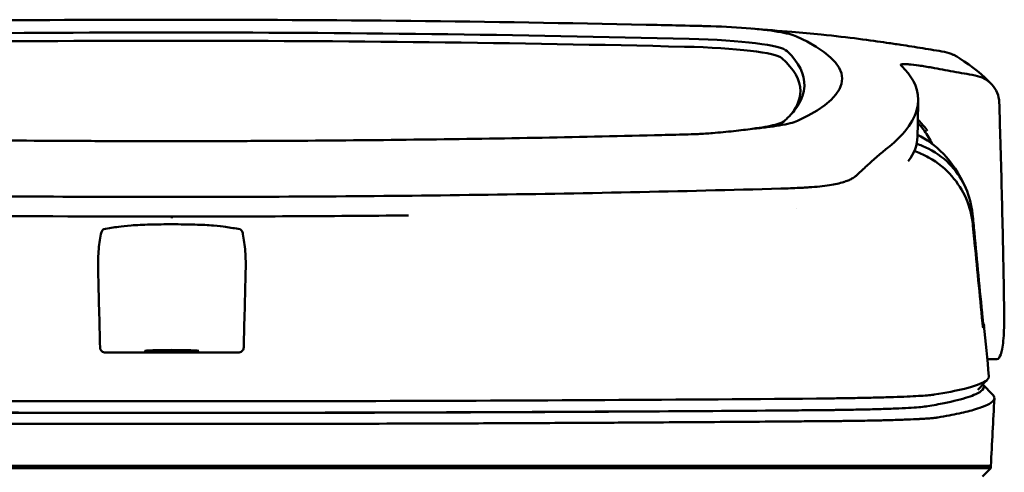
# Model space of a CAD drawing. Header units: millimetres. Extents: x 199 to 399, y 85 to 361.
# Tile 8 of 8: x 284 to 378, y 317 to 361. Entities that reach past the tile are written whole.
import ezdxf

# ---------------------------------------------------------------- set-up
doc = ezdxf.new("R2010")
doc.units = ezdxf.units.MM
doc.layers.add('Visible (ISO)', color=7, linetype='Continuous', lineweight=50)

msp = doc.modelspace()

# ---------------------------------------------------------------- linework, layer by layer
at = {"layer": 'Visible (ISO)'}
for p, q in [((298.52, 360.61), (298.761, 360.61)), ((299.001, 360.61), (298.761, 360.61)), ((344.066, 360.132), (344.058, 360.132)), ((344.874, 349.597), (344.866, 349.597)), ((358.687, 344.581), (358.677, 344.581)), ((377.461, 328.244), (376.581, 328.244)), ((376.171, 325.85), (377.109, 324.864)), ((237.2, 318.074), (298.843, 318.074)), ((298.843, 318.074), (360.486, 318.074)), ((360.576, 318.074), (360.486, 318.074)), ((360.576, 318.074), (371.541, 318.074)), ((371.565, 318.074), (371.541, 318.074)), ((371.565, 318.074), (376.915, 318.074)), ((376.915, 317.873), (376.11, 317.068)), ((376.915, 317.873), (376.915, 318.074))]:
    msp.add_line(p, q, dxfattribs=at)
for centre, major_axis, ratio, start_param, end_param in [((298.589, 331.386), (250.217, -0.007), 0.116796, 1.571075, 1.752137), ((298.932, 331.386), (250.217, 0.007), 0.116796, 1.389456, 1.570517), ((244.226, 306.05), (491.039, 0), 0.112496, 1.354332, 1.357413), ((347.31, 358.703), (11.395, 0.001), 0.116501, 0.614123, 1.36031), ((298.744, 334.377), (225.492, 0.002), 0.110939, 1.570719, 1.791596), ((298.765, 334.346), (-227.223, 0), 0.106767, 4.71241, 4.92951), ((298.778, 334.377), (225.492, -0.002), 0.110939, 1.349997, 1.570873), ((298.756, 334.346), (227.223, 0), 0.106767, 1.353676, 1.570775), ((345.52, 357.457), (12.06, 0.005), 0.112737, 0.11229, 1.349826), ((347.126, 358.678), (11.62, 0.008), 0.117057, 0.249938, 0.614067), ((221.815, 354.999), (140.93, -0.029), 0.116446, 6.036732, 6.532603), ((345.127, 356.789), (11.958, 0), 0.106769, 0.116759, 1.353619), ((112.495, 353.803), (246.265, 0), 0.106767, 0.000001, 0.119511), ((111.248, 354.804), (247.896, -0.399), 0.112494, 6.278818, 6.39844), ((41.772, 307.756), (328.583, 44.868), 0.123507, 0.082944, 0.095023), ((-1283.843, 314.053), (1662.18, -0.149), 0.85466, 0.02543, 0.027339), ((347.007, 351.321), (11.832, -0.02), 0.1161, 5.67706, 6.03839), ((114.319, 349.498), (255.609, 0), 0.112496, 6.200345, 6.281111), ((363.982, 345.768), (8, 0), 0.941628, 0.410478, 0.600203), ((356.885, 346.101), (7.019, -0.248), 0.209962, 5.741321, 5.773176), ((298.758, 379.099), (250.111, 0.001), 0.14148, 4.711093, 4.712399), ((298.763, 379.099), (250.111, -0.001), 0.14148, 4.712379, 4.713685), ((116.344, 331.473), (259.925, 0), 0.034069, 6.257756, 6.307803), ((298.844, 337.54), (253.534, 0), 0.034107, 4.687384, 4.712389), ((298.844, 337.54), (-253.534, 0), 0.034107, 1.570796, 1.595801), ((242.693, 372.492), (131.694, -46.074), 0.097566, 6.101307, 6.105634), ((356.501, 324.221), (-15.81, -0.255), 0.013999, 4.418519, 4.469043), ((359.16, 323.54), (8.723, 0.051), 0.01813, 4.865307, 4.874761), ((367.172, 323.801), (4.065, 0.085), 0.066213, 5.851345, 5.864487), ((359.412, 323.651), (9.376, -0.134), 0.138927, 4.85562, 4.864897), ((367.716, 323.736), (4.539, -0.85), 0.14797, 5.883025, 5.89552)]:
    msp.add_ellipse(centre, major_axis=major_axis, ratio=ratio, start_param=start_param, end_param=end_param, dxfattribs=at)
msp.add_ellipse((298.843, 329.04), major_axis=(2.575, 0), ratio=0.034053, dxfattribs=at)
for points, knots in [([(344.066, 360.132), (345.007, 360.112), (345.945, 360.091), (347.33, 360.059), (347.52, 360.054), (348.212, 360.037)], [0, 0, 0, 0, 0.2875768, 0.2875768, 0.4241939, 0.4241939, 0.4241939, 0.4241939]), ([(366.982, 358.415), (365.534, 358.628), (363.379, 358.928), (359.83, 359.288), (358.891, 359.373), (357.947, 359.448)], [-1.440036, -1.440036, -1.440036, -1.440036, -0.642113, -0.642113, -0.360667, -0.360667, -0.360667, -0.360667]), ([(367.015, 358.41), (367.235, 358.377), (367.454, 358.345), (367.893, 358.282), (368.113, 358.251), (368.329, 358.221)], [-0.1345748, -0.1345748, -0.1345748, -0.1345748, -0.0679854, -0.0679854, -0.0000014, -0.0000014, -0.0000014, -0.0000014]), ([(368.329, 358.221), (368.33, 358.221), (368.33, 358.221), (368.331, 358.221), (368.332, 358.221), (368.332, 358.221)], [-0.0004547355, -0.0004547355, -0.0004547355, -0.0004547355, -0.000271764, -0.000271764, -0.0001436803, -0.0001436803, -0.0001436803, -0.0001436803]), ([(368.332, 358.221), (369.029, 358.113), (369.725, 358.003), (371.12, 357.775), (371.817, 357.658), (372.514, 357.538)], [-0.4238688, -0.4238688, -0.4238688, -0.4238688, -0.2121683, -0.2121683, -0.0000057, -0.0000057, -0.0000057, -0.0000057]), ([(373.566, 357.151), (373.491, 357.196), (373.414, 357.237), (373.076, 357.4), (372.799, 357.49), (372.514, 357.538)], [0.246521, 0.246521, 0.246521, 0.246521, 0.2758807, 0.2758807, 0.3733983, 0.3733983, 0.3733983, 0.3733983]), ([(367.128, 348.437), (368.807, 349.792), (369.752, 351.145), (370.168, 353.86), (369.523, 354.984), (368.766, 355.832)], [-4.346663, -4.346663, -4.346663, -4.346663, -2.419846, -2.419846, -0.37687, -0.37687, -0.37687, -0.37687]), ([(368.325, 356.298), (368.298, 356.338), (368.351, 356.363), (368.595, 356.384), (368.788, 356.379), (369.036, 356.36)], [-0.2425146, -0.2425146, -0.2425146, -0.2425146, -0.1218064, -0.1218064, 0, 0, 0, 0]), ([(368.347, 356.272), (368.342, 356.277), (368.338, 356.281), (368.331, 356.289), (368.327, 356.294), (368.325, 356.298)], [-0.02379966, -0.02379966, -0.02379966, -0.02379966, -0.01189775, -0.01189775, 0, 0, 0, 0]), ([(369.114, 356.353), (369.382, 356.331), (369.706, 356.293), (370.259, 356.215), (370.459, 356.184), (370.865, 356.118), (371.07, 356.083), (371.277, 356.046)], [-0.2554395, -0.2554395, -0.2554395, -0.2554395, -0.1295137, -0.1295137, -0.0635227, -0.0635227, 0, 0, 0, 0]), ([(375.412, 355.294), (374.723, 355.42), (374.032, 355.545), (372.655, 355.796), (371.967, 355.921), (371.28, 356.045)], [-0.4226271, -0.4226271, -0.4226271, -0.4226271, -0.2111495, -0.2111495, -0.0002764, -0.0002764, -0.0002764, -0.0002764]), ([(375.412, 355.294), (375.728, 355.237), (376.029, 355.13), (376.58, 354.833), (376.827, 354.642), (377.246, 354.187), (377.411, 353.92), (377.645, 353.35), (377.71, 353.043), (377.719, 352.736)], [0.0000001, 0.0000001, 0.0000001, 0.0000001, 0.0969079, 0.0969079, 0.1954042, 0.1954042, 0.2999147, 0.2999147, 0.4078288, 0.4078288, 0.4078288, 0.4078288]), ([(359.141, 354.283), (359.116, 353.657), (358.904, 353.032), (358.262, 352.031), (357.953, 351.655), (357.48, 351.186), (357.382, 351.092), (357.153, 350.884), (357.016, 350.768), (355.812, 350.455), (355.079, 350.328), (354.176, 350.217)], [-5.749402, -5.749402, -5.749402, -5.749402, -2.990939, -2.990939, -1.325537, -1.325537, -0.909235, -0.909235, -0.401118, -0.401118, -0.000028, -0.000028, -0.000028, -0.000028]), ([(369.959, 351.107), (370.086, 350.969), (370.215, 350.825), (370.435, 350.572), (370.527, 350.465), (370.769, 350.176), (370.879, 350.036), (370.89, 350.026)], [0.2220516, 0.2220516, 0.2220516, 0.2220516, 0.2910621, 0.2910621, 0.3393663, 0.3393663, 0.4191002, 0.4191002, 0.4191002, 0.4191002]), ([(354.176, 350.217), (353.635, 350.136), (353.041, 350.06), (351.764, 349.922), (351.087, 349.859), (350.376, 349.802)], [-0.4693062, -0.4693062, -0.4693062, -0.4693062, -0.2338119, -0.2338119, 0, 0, 0, 0]), ([(356.73, 350.521), (356.381, 350.463), (355.992, 350.409), (355.137, 350.307), (354.673, 350.26), (354.176, 350.217)], [0, 0, 0, 0, 0.1862934, 0.1862934, 0.373657, 0.373657, 0.373657, 0.373657]), ([(252.655, 349.597), (260.276, 349.41), (267.911, 349.27), (279.449, 349.129), (283.296, 349.093), (289.082, 349.058), (291.016, 349.049), (294.799, 349.037), (296.613, 349.034), (298.512, 349.033)], [0.000811, 0.000811, 0.000811, 0.000811, 2.334672, 2.334672, 3.49801, 3.49801, 4.08174, 4.08174, 4.638981, 4.638981, 4.638981, 4.638981]), ([(344.866, 349.597), (337.246, 349.41), (329.611, 349.27), (318.073, 349.129), (314.225, 349.093), (308.439, 349.058), (306.505, 349.049), (302.722, 349.037), (300.909, 349.034), (299.01, 349.033)], [-4.786373, -4.786373, -4.786373, -4.786373, -2.390488, -2.390488, -1.196233, -1.196233, -0.59699, -0.59699, -0.02494, -0.02494, -0.02494, -0.02494]), ([(347.771, 349.669), (347.703, 349.667), (347.635, 349.665), (346.671, 349.642), (345.773, 349.62), (344.874, 349.597)], [-0.2961372, -0.2961372, -0.2961372, -0.2961372, -0.2753203, -0.2753203, 0, 0, 0, 0]), ([(350.376, 349.802), (350.156, 349.784), (349.933, 349.768), (349.46, 349.737), (349.236, 349.725), (349.03, 349.715)], [-0.50387247, -0.50387247, -0.50387247, -0.50387247, -0.45983504, -0.45983504, -0.4114315, -0.4114315, -0.4114315, -0.4114315]), ([(377.803, 350.024), (377.887, 347.181), (377.962, 344.338), (378.091, 338.652), (378.146, 335.809), (378.192, 332.966)], [0.000092, 0.000092, 0.000092, 0.000092, 0.998221, 0.998221, 1.99626, 1.99626, 1.99626, 1.99626]), ([(367.128, 348.437), (366.988, 348.324), (366.843, 348.204), (366.543, 347.954), (366.389, 347.824), (366.23, 347.69)], [0, 0, 0, 0, 0.2796752, 0.2796752, 0.5576135, 0.5576135, 0.5576135, 0.5576135]), ([(375.177, 342.089), (375.094, 342.943), (374.876, 343.779), (374.189, 345.329), (373.726, 346.036), (372.598, 347.273), (371.862, 347.872), (370.557, 348.526), (370.183, 348.671), (369.846, 348.779)], [0, 0, 0, 0, 0.2574331, 0.2574331, 0.513221, 0.513221, 0.7737087, 0.7737087, 0.8833633, 0.8833633, 0.8833633, 0.8833633]), ([(366.23, 347.69), (365.911, 347.42), (365.567, 347.111), (365.058, 346.649), (364.904, 346.508), (364.748, 346.366)], [0, 0, 0, 0, 0.5552811, 0.5552811, 0.7859676, 0.7859676, 0.7859676, 0.7859676]), ([(375.199, 341.103), (375.115, 341.945), (374.899, 342.776), (374.218, 344.338), (373.756, 345.064), (372.632, 346.348), (371.901, 346.979), (370.493, 347.76), (370.018, 347.953), (369.618, 348.087)], [-0.7071846, -0.7071846, -0.7071846, -0.7071846, -0.5257935, -0.5257935, -0.3432663, -0.3432663, -0.157236, -0.157236, -0.0552414, -0.0552414, -0.0552414, -0.0552414]), ([(363.762, 345.505), (363.66, 345.445), (363.544, 345.387), (363.285, 345.274), (363.142, 345.219), (362.986, 345.166)], [0, 0, 0, 0, 0.0956462, 0.0956462, 0.1913091, 0.1913091, 0.1913091, 0.1913091]), ([(363.762, 345.505), (363.827, 345.544), (363.886, 345.582), (363.994, 345.661), (364.041, 345.701), (364.083, 345.741)], [-0.1224987, -0.1224987, -0.1224987, -0.1224987, -0.0612768, -0.0612768, 0, 0, 0, 0]), ([(298.434, 343.713), (288.749, 343.715), (279.07, 343.782), (259.742, 344.047), (250.112, 344.246), (240.607, 344.51)], [0.032666, 0.032666, 0.032666, 0.032666, 2.938218, 2.938218, 5.868286, 5.868286, 5.868286, 5.868286]), ([(299.087, 343.713), (308.772, 343.715), (318.451, 343.782), (337.78, 344.047), (347.409, 344.246), (356.914, 344.51)], [-5.838765, -5.838765, -5.838765, -5.838765, -2.931647, -2.931647, 0, 0, 0, 0]), ([(358.677, 344.581), (358.391, 344.565), (358.102, 344.552), (357.514, 344.528), (357.215, 344.518), (356.914, 344.51)], [0.0010258, 0.0010258, 0.0010258, 0.0010258, 0.0919929, 0.0919929, 0.1847322, 0.1847322, 0.1847322, 0.1847322]), ([(358.687, 344.581), (358.839, 344.589), (358.991, 344.598), (359.293, 344.615), (359.443, 344.624), (359.593, 344.633)], [-0.09692418, -0.09692418, -0.09692418, -0.09692418, -0.04843685, -0.04843685, 0, 0, 0, 0]), ([(359.593, 344.633), (360.299, 344.678), (360.952, 344.746), (362.052, 344.917), (362.506, 345.016), (362.872, 345.129)], [-0.4625677, -0.4625677, -0.4625677, -0.4625677, -0.2330564, -0.2330564, -0.0223869, -0.0223869, -0.0223869, -0.0223869]), ([(298.844, 341.843), (298.844, 341.828), (298.844, 341.815), (298.844, 341.747), (298.844, 341.711), (298.844, 341.698), (298.844, 341.698), (298.844, 341.698)], [-0.062804, -0.062804, -0.062804, -0.062804, -0.05139297, -0.05139297, 0, 0, 0.00065518, 0.00065518, 0.00065518, 0.00065518]), ([(376.131, 332.185), (375.87, 334.897), (375.608, 337.61), (375.347, 340.321), (375.29, 340.91), (375.233, 341.499), (375.177, 342.089)], [0.478961, 0.478961, 0.478961, 0.478961, 8.650914, 8.650914, 8.650914, 10.427613, 10.427613, 10.427613, 10.427613]), ([(292.349, 340.633), (292.588, 340.675), (292.828, 340.717), (293.306, 340.799), (293.525, 340.841), (294.069, 340.926), (294.47, 340.966), (295.486, 341.035), (296.098, 341.063), (297.448, 341.1), (298.173, 341.11), (299.635, 341.109), (300.357, 341.098), (301.693, 341.059), (302.295, 341.03), (303.288, 340.96), (303.676, 340.919), (304.188, 340.835), (304.41, 340.795), (304.874, 340.714), (305.106, 340.674), (305.339, 340.633)], [-2.057945, -2.057945, -2.057945, -2.057945, -1.863354, -1.863354, -1.669647, -1.669647, -1.459798, -1.459798, -1.242226, -1.242226, -1.02293, -1.02293, -0.803644, -0.803644, -0.586525, -0.586525, -0.377074, -0.377074, -0.18869, -0.18869, -0.000001, -0.000001, -0.000001, -0.000001]), ([(376.127, 331.69), (375.86, 334.397), (375.594, 337.101), (375.326, 339.809), (375.284, 340.24), (375.241, 340.672), (375.199, 341.103)], [0.46186, 0.46186, 0.46186, 0.46186, 8.654063, 8.654063, 8.654063, 9.958979, 9.958979, 9.958979, 9.958979]), ([(291.81, 336.634), (291.793, 337.278), (291.809, 337.914), (291.899, 339.108), (291.972, 339.662), (292.071, 340.176)], [-0.3788311, -0.3788311, -0.3788311, -0.3788311, -0.1854285, -0.1854285, -0.0000079, -0.0000079, -0.0000079, -0.0000079]), ([(292.349, 340.633), (292.321, 340.629), (292.294, 340.616), (292.238, 340.574), (292.21, 340.542), (292.161, 340.462), (292.139, 340.416), (292.1, 340.308), (292.084, 340.245), (292.071, 340.176)], [0, 0, 0, 0, 0.02258089, 0.02258089, 0.04850306, 0.04850306, 0.07220962, 0.07220962, 0.09691216, 0.09691216, 0.09691216, 0.09691216]), ([(305.339, 340.633), (305.366, 340.629), (305.394, 340.616), (305.449, 340.574), (305.478, 340.542), (305.527, 340.462), (305.548, 340.416), (305.587, 340.308), (305.604, 340.245), (305.617, 340.176)], [-0.09701105, -0.09701105, -0.09701105, -0.09701105, -0.07440711, -0.07440711, -0.0484585, -0.0484585, -0.02472775, -0.02472775, 0, 0, 0, 0]), ([(305.878, 336.634), (305.894, 337.278), (305.879, 337.914), (305.788, 339.108), (305.715, 339.662), (305.617, 340.176)], [0, 0, 0, 0, 0.1942712, 0.1942712, 0.3805229, 0.3805229, 0.3805229, 0.3805229]), ([(378.192, 332.966), (378.204, 332.257), (378.198, 331.606), (378.144, 330.284), (378.083, 329.671), (377.916, 328.819), (377.818, 328.542), (377.64, 328.308), (377.575, 328.261), (377.49, 328.245), (377.476, 328.244), (377.461, 328.244)], [0.000001, 0.000001, 0.000001, 0.000001, 0.24889, 0.24889, 0.568691, 0.568691, 0.841683, 0.841683, 0.983465, 0.983465, 1.012053, 1.012053, 1.012053, 1.012053]), ([(376.185, 331.248), (376.183, 331.246), (376.181, 331.254), (376.174, 331.289), (376.17, 331.317), (376.159, 331.391), (376.153, 331.442), (376.145, 331.519), (376.141, 331.552), (376.134, 331.619), (376.13, 331.654), (376.127, 331.69)], [-0.06070109, -0.06070109, -0.06070109, -0.06070109, -0.04973489, -0.04973489, -0.03788451, -0.03788451, -0.02141751, -0.02141751, -0.01070474, -0.01070474, 0, 0, 0, 0]), ([(376.19, 331.691), (376.189, 331.694), (376.186, 331.705), (376.179, 331.749), (376.175, 331.78), (376.164, 331.867), (376.158, 331.921), (376.149, 332.003), (376.146, 332.038), (376.138, 332.111), (376.135, 332.148), (376.131, 332.185)], [0, 0, 0, 0, 0.01893043, 0.01893043, 0.03701692, 0.03701692, 0.05933152, 0.05933152, 0.07460682, 0.07460682, 0.08989797, 0.08989797, 0.08989797, 0.08989797]), ([(292.505, 328.895), (292.444, 328.895), (292.384, 328.905), (292.266, 328.946), (292.214, 328.976), (292.117, 329.054), (292.078, 329.106), (292.036, 329.185), (292.022, 329.219), (292.004, 329.289), (291.999, 329.325), (291.998, 329.361)], [-0.06079793, -0.06079793, -0.06079793, -0.06079793, -0.04978833, -0.04978833, -0.03793526, -0.03793526, -0.02182904, -0.02182904, -0.01094022, -0.01094022, 0, 0, 0, 0]), ([(305.183, 328.895), (305.243, 328.895), (305.304, 328.905), (305.422, 328.946), (305.473, 328.976), (305.571, 329.054), (305.609, 329.106), (305.652, 329.185), (305.665, 329.219), (305.684, 329.289), (305.689, 329.325), (305.69, 329.361)], [0, 0, 0, 0, 0.0181194, 0.0181194, 0.0376152, 0.0376152, 0.0641029, 0.0641029, 0.0820224, 0.0820224, 0.1000128, 0.1000128, 0.1000128, 0.1000128]), ([(370.887, 323.769), (371.457, 323.866), (371.982, 323.964), (372.462, 324.061), (373.383, 324.249), (374.138, 324.437), (374.724, 324.626), (375.309, 324.815), (375.728, 325.005), (375.976, 325.195), (376.225, 325.385), (376.304, 325.576), (376.215, 325.766), (376.202, 325.792), (376.186, 325.819), (376.167, 325.845)], [0, 0, 0, 0, 0.00852217, 0.00852217, 0.00852217, 0.0248771, 0.0248771, 0.0248771, 0.04123203, 0.04123203, 0.04123203, 0.05758697, 0.05758697, 0.05758697, 0.05986236, 0.05986236, 0.05986236, 0.05986236]), ([(376.736, 326.634), (376.751, 326.479), (376.643, 326.323), (376.411, 326.168), (376.046, 325.924), (375.372, 325.68), (374.395, 325.439), (373.626, 325.249), (372.667, 325.06), (371.522, 324.873)], [51.780318, 51.780318, 51.780318, 51.780318, 65.647729, 65.647729, 65.647729, 87.530305, 87.530305, 87.530305, 104.770272, 104.770272, 104.770272, 104.770272]), ([(371.401, 324.854), (371.262, 324.835), (371.075, 324.816), (370.844, 324.798), (370.614, 324.779), (370.337, 324.761), (370.02, 324.743), (369.703, 324.726), (369.341, 324.708), (368.943, 324.691), (368.546, 324.675), (368.106, 324.658), (367.636, 324.643), (367.165, 324.628), (366.656, 324.613), (366.121, 324.599), (365.587, 324.585), (365.018, 324.572), (364.429, 324.561), (363.841, 324.549), (363.222, 324.538), (362.591, 324.528), (362.098, 324.52), (361.591, 324.513), (361.078, 324.507)], [0, 0, 0, 0, 1.921104, 1.921104, 1.921104, 3.842208, 3.842208, 3.842208, 5.763312, 5.763312, 5.763312, 7.684416, 7.684416, 7.684416, 9.60552, 9.60552, 9.60552, 11.526625, 11.526625, 11.526625, 13.447729, 13.447729, 13.447729, 14.949954, 14.949954, 14.949954, 14.949954]), ([(371.871, 322.695), (372.621, 322.824), (373.294, 322.953), (374.486, 323.212), (375.004, 323.343), (375.737, 323.561), (375.995, 323.649), (376.514, 323.854), (376.747, 323.971), (377.143, 324.245), (377.256, 324.402), (377.254, 324.661), (377.205, 324.762), (377.109, 324.864)], [-6.886177, -6.886177, -6.886177, -6.886177, -6.165652, -6.165652, -5.441648, -5.441648, -4.957438, -4.957438, -4.310444, -4.310444, -3.446201, -3.446201, -2.886006, -2.886006, -2.886006, -2.886006]), ([(237.38, 324.498), (244.488, 324.437), (251.697, 324.386), (258.93, 324.347), (266.163, 324.307), (273.472, 324.278), (280.776, 324.261), (286.785, 324.246), (292.82, 324.238), (298.844, 324.238)], [0, 0, 0, 0, 21.882576, 21.882576, 21.882576, 43.765152, 43.765152, 43.765152, 61.766885, 61.766885, 61.766885, 61.766885]), ([(360.307, 324.498), (353.2, 324.437), (345.99, 324.386), (338.758, 324.347), (331.525, 324.307), (324.216, 324.278), (316.912, 324.261), (310.903, 324.246), (304.868, 324.238), (298.844, 324.238)], [0, 0, 0, 0, 21.882576, 21.882576, 21.882576, 43.765152, 43.765152, 43.765152, 61.766885, 61.766885, 61.766885, 61.766885]), ([(237.196, 323.391), (242.484, 323.345), (247.824, 323.305), (253.184, 323.272), (258.544, 323.238), (263.946, 323.21), (269.357, 323.188), (274.768, 323.166), (280.21, 323.15), (285.65, 323.14), (290.042, 323.132), (294.445, 323.128), (298.843, 323.128)], [0, 0, 0, 0, 0.01635215, 0.01635215, 0.01635215, 0.03270429, 0.03270429, 0.03270429, 0.04905643, 0.04905643, 0.04905643, 0.06225952, 0.06225952, 0.06225952, 0.06225952]), ([(254.307, 323.274), (255.898, 323.264), (257.491, 323.255), (259.085, 323.247), (266.29, 323.208), (273.57, 323.181), (280.846, 323.163), (286.832, 323.149), (292.843, 323.142), (298.844, 323.142)], [17.040997, 17.040997, 17.040997, 17.040997, 21.882576, 21.882576, 21.882576, 43.765152, 43.765152, 43.765152, 61.766885, 61.766885, 61.766885, 61.766885]), ([(298.843, 323.128), (303.241, 323.128), (307.644, 323.132), (312.036, 323.14), (317.476, 323.15), (322.918, 323.166), (328.329, 323.188), (333.74, 323.21), (339.142, 323.238), (344.502, 323.272), (349.005, 323.3), (353.493, 323.333), (357.948, 323.37), (358.797, 323.377), (359.644, 323.384), (360.49, 323.391)], [0, 0, 0, 0, 0.01320302, 0.01320302, 0.01320302, 0.02955506, 0.02955506, 0.02955506, 0.04590711, 0.04590711, 0.04590711, 0.05964326, 0.05964326, 0.05964326, 0.06225916, 0.06225916, 0.06225916, 0.06225916]), ([(343.381, 323.274), (341.79, 323.264), (340.197, 323.255), (338.603, 323.247), (331.398, 323.208), (324.118, 323.181), (316.842, 323.163), (310.856, 323.149), (304.844, 323.142), (298.844, 323.142)], [17.040997, 17.040997, 17.040997, 17.040997, 21.882576, 21.882576, 21.882576, 43.765152, 43.765152, 43.765152, 61.766885, 61.766885, 61.766885, 61.766885]), ([(360.571, 323.392), (360.604, 323.392), (360.638, 323.392), (360.671, 323.393), (360.739, 323.393), (360.808, 323.394), (360.876, 323.395), (360.944, 323.395), (361.012, 323.396), (361.08, 323.397), (361.253, 323.398), (361.426, 323.4), (361.596, 323.402), (361.766, 323.404), (361.937, 323.406), (362.104, 323.409), (362.44, 323.413), (362.774, 323.418), (363.099, 323.423), (363.748, 323.434), (364.381, 323.446), (364.976, 323.46), (365.571, 323.474), (366.141, 323.49), (366.668, 323.507), (367.194, 323.524), (367.689, 323.543), (368.134, 323.562), (368.579, 323.582), (368.986, 323.603), (369.34, 323.625), (369.694, 323.647), (370.004, 323.67), (370.258, 323.693), (370.512, 323.717), (370.717, 323.741), (370.865, 323.765)], [0, 0, 0, 0, 0.00010295, 0.00010295, 0.00010295, 0.00031548, 0.00031548, 0.00031548, 0.000528, 0.000528, 0.000528, 0.00106596, 0.00106596, 0.00106596, 0.00160392, 0.00160392, 0.00160392, 0.00267984, 0.00267984, 0.00267984, 0.00483168, 0.00483168, 0.00483168, 0.00698352, 0.00698352, 0.00698352, 0.00913536, 0.00913536, 0.00913536, 0.01128719, 0.01128719, 0.01128719, 0.01343903, 0.01343903, 0.01343903, 0.01559087, 0.01559087, 0.01559087, 0.01559087]), ([(236.955, 322.343), (237.023, 322.342), (237.114, 322.341), (237.309, 322.34), (237.398, 322.339), (237.664, 322.337), (237.842, 322.335), (238.374, 322.331), (238.73, 322.328), (239.796, 322.319), (240.508, 322.313), (242.647, 322.296), (244.076, 322.285), (248.374, 322.253), (251.251, 322.234), (256.062, 322.204), (257.99, 322.193), (262.5, 322.169), (265.084, 322.156), (270.26, 322.134), (272.852, 322.125), (279.34, 322.104), (283.24, 322.095), (289.093, 322.085), (291.044, 322.083), (294.944, 322.08), (296.894, 322.079), (298.843, 322.079)], [-6.255822, -6.255822, -6.255822, -6.255822, -6.222837, -6.222837, -6.195433, -6.195433, -6.140619, -6.140619, -6.030972, -6.030972, -5.8116, -5.8116, -5.372567, -5.372567, -4.493566, -4.493566, -3.9071, -3.9071, -3.124844, -3.124844, -2.342742, -2.342742, -1.17034, -1.17034, -0.584842, -0.584842, 0, 0, 0, 0]), ([(298.843, 322.079), (300.793, 322.079), (302.743, 322.08), (306.643, 322.083), (308.594, 322.085), (314.449, 322.095), (318.349, 322.104), (324.838, 322.125), (327.431, 322.134), (332.607, 322.156), (335.19, 322.169), (339.699, 322.193), (341.628, 322.204), (346.438, 322.234), (349.314, 322.253), (353.611, 322.285), (355.04, 322.296), (357.178, 322.313), (357.89, 322.319), (358.957, 322.328), (359.312, 322.331), (359.845, 322.335), (360.022, 322.337), (360.288, 322.339), (360.377, 322.34), (360.572, 322.341), (360.663, 322.342), (360.731, 322.343)], [-4.030061, -4.030061, -4.030061, -4.030061, -3.653231, -3.653231, -3.275977, -3.275977, -2.520565, -2.520565, -2.016634, -2.016634, -1.51279, -1.51279, -1.135053, -1.135053, -0.568897, -0.568897, -0.286119, -0.286119, -0.144824, -0.144824, -0.074201, -0.074201, -0.038896, -0.038896, -0.021246, -0.021246, 0, 0, 0, 0]), ([(360.817, 322.343), (360.994, 322.344), (361.169, 322.346), (361.52, 322.348), (361.695, 322.35), (361.986, 322.352), (362.102, 322.353), (362.374, 322.356), (362.529, 322.358), (362.889, 322.361), (363.094, 322.364), (363.571, 322.37), (363.84, 322.373), (364.464, 322.383), (364.814, 322.388), (365.616, 322.403), (366.061, 322.412), (366.733, 322.428), (366.972, 322.434), (367.471, 322.448), (367.729, 322.455), (368.226, 322.471), (368.465, 322.479), (369.094, 322.503), (369.463, 322.518), (369.925, 322.54), (370.046, 322.546), (370.363, 322.564), (370.551, 322.575), (370.852, 322.594), (370.972, 322.603), (371.249, 322.625), (371.396, 322.638), (371.65, 322.664), (371.758, 322.678), (371.848, 322.691)], [-1.675078, -1.675078, -1.675078, -1.675078, -1.620697, -1.620697, -1.565777, -1.565777, -1.528877, -1.528877, -1.479343, -1.479343, -1.412749, -1.412749, -1.323055, -1.323055, -1.202102, -1.202102, -1.038984, -1.038984, -0.945175, -0.945175, -0.837697, -0.837697, -0.730315, -0.730315, -0.543129, -0.543129, -0.473441, -0.473441, -0.352446, -0.352446, -0.262698, -0.262698, -0.12999, -0.12999, 0, 0, 0, 0]), ([(376.915, 317.873), (376.915, 317.873), (376.886, 317.873), (376.737, 317.873), (376.571, 317.873), (376.057, 317.873), (375.687, 317.873), (374.975, 317.873), (374.702, 317.873), (374.08, 317.873), (373.726, 317.873), (372.93, 317.873), (372.485, 317.873), (371.865, 317.873), (371.603, 317.873), (371.397, 317.873), (371.324, 317.873), (371.116, 317.873), (370.971, 317.873), (370.722, 317.873), (370.632, 317.873), (370.387, 317.873), (370.225, 317.873), (369.867, 317.873), (369.671, 317.873), (369.29, 317.873), (369.11, 317.873), (368.65, 317.873), (368.361, 317.873), (367.84, 317.873), (367.616, 317.873), (367.156, 317.873), (366.921, 317.873), (366.53, 317.873), (366.378, 317.873), (366.033, 317.873), (365.838, 317.873), (365.38, 317.873), (365.116, 317.873), (364.674, 317.873), (364.501, 317.873), (363.932, 317.873), (363.529, 317.873), (361.787, 317.872), (361.06, 317.873), (356.698, 317.873), (354.196, 317.873), (349.331, 317.873), (346.97, 317.873), (340.17, 317.873), (335.717, 317.873), (329.291, 317.873), (327.331, 317.873), (323.532, 317.873), (321.695, 317.873), (318.128, 317.873), (316.4, 317.873), (308.188, 317.873), (301.692, 317.873), (292.757, 317.873), (290.317, 317.873), (283.609, 317.873), (279.344, 317.873), (273.493, 317.873), (271.9, 317.873), (267.523, 317.873), (264.743, 317.873), (257.807, 317.873), (253.66, 317.873), (245.399, 317.873), (241.287, 317.873), (237.2, 317.873)], [4.259276, 4.259276, 4.259276, 4.259276, 4.670353, 4.670353, 5.333093, 5.333093, 6.087544, 6.087544, 6.48643, 6.48643, 6.916955, 6.916955, 7.375465, 7.375465, 7.508459, 7.508459, 7.569769, 7.569769, 7.664913, 7.664913, 7.713725, 7.713725, 7.791614, 7.791614, 7.873119, 7.873119, 7.940289, 7.940289, 8.037054, 8.037054, 8.105988, 8.105988, 8.173685, 8.173685, 8.21539, 8.21539, 8.267249, 8.267249, 8.334795, 8.334795, 8.377608, 8.377608, 8.47358, 8.47358, 8.783476, 8.783476, 9.196774, 9.196774, 9.584439, 9.584439, 10.310287, 10.310287, 10.628298, 10.628298, 10.925673, 10.925673, 11.204895, 11.204895, 12.251527, 12.251527, 12.644845, 12.644845, 13.333545, 13.333545, 13.591652, 13.591652, 14.043256, 14.043256, 14.721038, 14.721038, 15.399535, 15.399535, 15.399535, 15.399535])]:
    msp.add_open_spline(points, degree=3, knots=knots, dxfattribs=at)
for points in [[(354.169, 359.763), (355.478, 359.648), (356.728, 359.545), (357.947, 359.448)], [(366.982, 358.415), (366.993, 358.413), (367.004, 358.411), (367.015, 358.41)], [(373.566, 357.151), (373.695, 357.075), (373.823, 356.997), (373.95, 356.915)], [(373.95, 356.915), (375.148, 356.152), (376.178, 355.34), (377.023, 354.428)], [(369.036, 356.36), (369.061, 356.358), (369.087, 356.356), (369.114, 356.353)], [(358.761, 353.803), (358.761, 353.107), (358.502, 352.412), (357.985, 351.718)], [(369.995, 352.928), (369.971, 351.765), (369.949, 350.602), (369.928, 349.438)], [(369.952, 350.773), (370.172, 350.545), (370.386, 350.295), (370.584, 350.023)], [(349.03, 349.715), (348.538, 349.691), (348.149, 349.678), (347.771, 349.669)], [(369.931, 349.64), (371.623, 348.762), (373.275, 347.364), (374.52, 344.582)], [(298.512, 349.033), (298.595, 349.033), (298.678, 349.033), (298.761, 349.033)], [(299.01, 349.033), (298.927, 349.033), (298.844, 349.033), (298.761, 349.033)], [(364.748, 346.366), (364.523, 346.16), (364.298, 345.948), (364.083, 345.741)], [(358.363, 342.658), (358.363, 342.658), (358.363, 342.658), (358.363, 342.658)], [(298.761, 341.843), (291.254, 341.843), (283.751, 341.881), (276.277, 341.957)], [(298.761, 341.843), (306.32, 341.843), (313.874, 341.881), (321.4, 341.958)], [(291.998, 329.361), (291.935, 331.785), (291.872, 334.21), (291.81, 336.634)], [(305.69, 329.361), (305.752, 331.785), (305.815, 334.21), (305.878, 336.634)], [(376.078, 332.185), (376.096, 332.185), (376.113, 332.185), (376.131, 332.185)], [(376.267, 331.503), (376.424, 329.88), (376.58, 328.257), (376.736, 326.634)], [(376.608, 326.33), (376.303, 325.995), (375.999, 325.66), (375.694, 325.324)], [(377.254, 324.539), (377.141, 322.384), (377.028, 320.229), (376.915, 318.074)]]:
    msp.add_open_spline(points, degree=3, dxfattribs=at)

doc.saveas('drawing.dxf')
